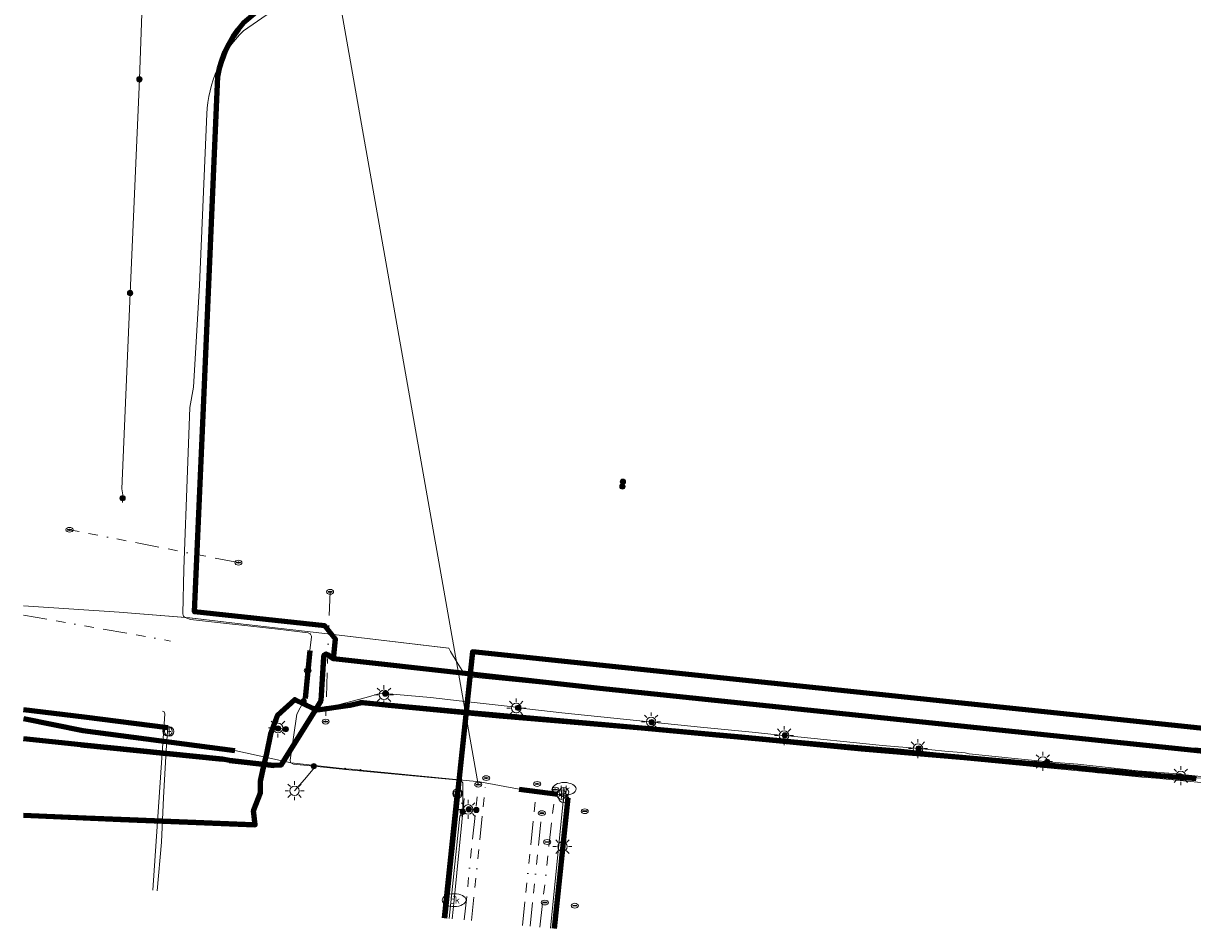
# Model space of a CAD drawing. Extents: x 168205 to 168768, y 448681 to 449635.
# Tile 1 of 11: x 168205 to 168451, y 448720 to 448911. Entities that reach past the tile are written whole.
import ezdxf
from ezdxf.enums import TextEntityAlignment as Align
from ezdxf.lldxf.tags import DXFTag

# ---------------------------------------------------------------- set-up
doc = ezdxf.new("R2010")
doc.units = 0
doc.linetypes.add('RI-OVERIG', pattern=[17, 5, -2, 2, -2, 0, -2, 2, -2])
doc.layers.get('0').update_dxf_attribs({"lineweight": 0})
for name, color, linetype, lineweight, true_color in [('B-WE-KL-DATA_COAXKABEL_17_ZIGGO BV-G', 3, 'KL-DATA-N', 18, 0x00ff00), ('B-WE-KL-DATA_DUCT_ZIGGO BV-G', 3, 'Continuous', 100, 0x00ff00), ('B-WE-KL-DATA_HULPSTUK_KPN BV-S', 3, 'Continuous', 25, 0x00ff00), ('B-WE-KL-DATA_HULPSTUK_REGGEFIBER OPERATOR BV-S', 3, 'Continuous', 25, 0x00ff00), ('B-WE-KL-DATA_HULPSTUK_ZIGGO BV-S', 3, 'Continuous', 25, 0x00ff00), ('B-WE-KL-DATA_KABELBED_KPN BV-G', 3, 'Continuous', 100, 0x00ff00), ('B-WE-KL-DATA_KABELBED_ZIGGO BV-G', 3, 'Continuous', 100, 0x00ff00), ('B-WE-KL-DATA_MANTELBUIS_65_KPN BV-G', 3, 'Continuous', 100, 0x00ff00), ('B-WE-KL-DATA_MANTELBUIS_STAAL_100_KPN BV-G', 3, 'Continuous', 100, 0x00ff00), ('B-WE-KL-DATA_MANTELBUIS_STAAL_70_KPN BV-G', 3, 'Continuous', 100, 0x00ff00), ('B-WE-KL-DATA_REGGEFIBER OPERATOR BV-G', 3, 'KL-DATA-N', 18, 0x00ff00), ('B-WE-KL-DATA_TRENT INFRASTRUCTUUR-G', 3, 'KL-DATA-N', 18, 0x00ff00), ('B-WE-KL-ET_LS_HULPSTUK_LIANDER NV PAC 2AI68G2-S', 190, 'Continuous', 25, 0x7f00ff), ('B-WE-KL-ET_LS_HULPSTUK_STEDIN NETBEHEER BV-S', 190, 'Continuous', 25, 0x7f00ff), ('B-WE-KL-ET_LS_LIANDER NV PAC 2AI68G2-G', 190, 'KL-LS-N', 18, 0x7f00ff), ('B-WE-KL-ET_LS_MANTELBUIS_STAAL_114.3_LIANDER NV PAC 2AI68G2-G', 190, 'Continuous', 100, 0x7f00ff), ('B-WE-KL-ET_LS_OV_LICHTMAST_LIANDER NV PAC 2AI68G2-S', 190, 'Continuous', 25, 0x7f00ff), ('B-WE-KL-ET_LS_STEDIN NETBEHEER BV-G', 190, 'KL-LS-N', 18, 0x7f00ff), ('B-WE-KL-GAS_HD_HULPSTUK_STEDIN NETBEHEER BV-S', 30, 'Continuous', 25, 0xff7f00), ('B-WE-KL-GAS_HD_STAAL_114_STEDIN NETBEHEER BV-G', 30, 'KL-GAS-HD-N', 18, 0xff7f00), ('B-WE-KL-GAS_LD_HULPSTUK_STEDIN NETBEHEER BV-S', 40, 'Continuous', 25, 0xffbf00), ('B-WE-KL-GAS_LD_MANTELBUIS_STAAL PUR POLYETHYLEEN_114_STEDIN NETBEHEER BV-G', 40, 'Continuous', 100, 0xffbf00), ('B-WE-KL-WARMTENET_HULPSTUK_DEVO BV-S', 80, 'Continuous', 25, 0x3fff00), ('B-WE-KL-WARMTENET_OVERIG_DEVO BV-G', 80, 'KL-WARMTENET-N', 18, 0x3fff00), ('B-WE-KL-WATER_200_VITENS-G', 5, 'KL-WATER-N', 18, 0x0000ff), ('B-WE-KL-WATER_250_VITENS-G', 5, 'KL-WATER-N', 18, 0x0000ff), ('B-WE-KL-WATER_315_VITENS-G', 5, 'KL-WATER-N', 18, 0x0000ff), ('B-WE-KL-WATER_50_VITENS-G', 5, 'KL-WATER-N', 18, 0x0000ff), ('B-WE-KL-WATER_63_VITENS-G', 5, 'KL-WATER-N', 18, 0x0000ff), ('B-WE-KL-WATER_HULPSTUK_VITENS-S', 5, 'Continuous', 25, 0x0000ff), ('B-WE-KL-WATER_MANTELBUIS_237.6_VITENS-G', 5, 'Continuous', 100, 0x0000ff), ('B-WE-KL-WATER_MANTELBUIS_352.6_VITENS-G', 5, 'Continuous', 100, 0x0000ff), ('B-WE-KL-WATER_VITENS-S', 5, 'Continuous', 25, 0x0000ff), ('B-WE-RI-DRUK_POLYETHYLEEN PE_70_GEMEENTE VEENENDAAL-G', 6, 'RI-PERS', 18, 0xff00ff), ('B-WE-RI-PERSLEIDING_HULPSTUK_GEMEENTE VEENENDAAL-S', 6, 'Continuous', 25, 0xff00ff), ('B-WE-RI-VRIJVERVAL_BETON_1000_GEMEENTE VEENENDAAL-G', 6, 'RI-OVERIG', 18, 0xff00ff), ('B-WE-RI-VRIJVERVAL_HULPSTUK_GEMEENTE VEENENDAAL-S', 6, 'Continuous', 25, 0xff00ff), ('B-WE-RI-VRIJVERVAL_POLYVINYLCHLORIDE PVC_120_GEMEENTE VEENENDAAL-G', 6, 'RI-OVERIG', 18, 0xff00ff), ('B-WE-RI-VRIJVERVAL_POLYVINYLCHLORIDE PVC_310_GEMEENTE VEENENDAAL-G', 6, 'RI-OVERIG', 18, 0xff00ff)]:
    doc.layers.add(name, color=color, linetype=linetype, lineweight=lineweight, true_color=true_color)
for name, color, linetype, lineweight in [('B-WE-KL-OVERIG_HULPSTUK_GEMEENTE VEENENDAAL-S', 8, 'Continuous', 25), ('B-WE-OG-INFO_KPN BV-G', 7, 'Continuous', 18), ('B-WE-OG-INFO_STEDIN NETBEHEER BV-G', 7, 'Continuous', 18), ('B-WE-OG-INFO_TRENT INFRASTRUCTUUR-G', 7, 'Continuous', 18), ('B-WE-OG-INFO_VITENS-G', 7, 'Continuous', 18)]:
    doc.layers.add(name, color=color, linetype=linetype, lineweight=lineweight)
doc.styles.add('NLCS-ISO', font='NLCS-ISO.ttf')
doc.styles.get("Standard").update_dxf_attribs({"font": 'iso.shx'})
tags = doc.linetypes.add('KL-DATA-N', pattern='A,4,-1,[101,NLCS.SHX,S=0.5,R=0,X=0,Y=0],-1,4,-1,["D",Standard,S=1,R=0,X=-0.25,Y=-0.5],-1.5', length=12.5).pattern_tags.tags
tags[18] = DXFTag(74, 10)
tags = doc.linetypes.add('KL-GAS-HD-N', pattern='A,4,-1,[69,NLCS.SHX,S=0.5,R=0,X=0,Y=0],-1,4,-1,["H",Standard,S=1,R=0,X=0,Y=-0.5],-2', length=13).pattern_tags.tags
tags[18] = DXFTag(74, 10)
tags = doc.linetypes.add('KL-LS-N', pattern='A,4,-1,[103,NLCS.SHX,S=0.75,R=0,X=0,Y=0],-1,4,-1,["L",Standard,S=1,R=0,X=0,Y=-0.5],-2', length=13).pattern_tags.tags
tags[18] = DXFTag(74, 10)
tags = doc.linetypes.add('KL-WARMTENET-N', pattern='A,7,-1.5,["WN",Standard,S=1,R=0,X=-0.3,Y=-0.5],-3', length=11.5).pattern_tags.tags
tags[6] = DXFTag(74, 10)
doc.linetypes.add('KL-WATER-N', pattern='A,7,-0.5,[168,NLCS.SHX,S=0.75,R=0,X=0.75,Y=0],-2', length=9.5)
tags = doc.linetypes.add('RI-PERS', pattern='A,7,-2,["P",Standard,S=1.8,R=0,X=-0.5,Y=-0.9],-2,7,-2,[102,NLCS.SHX,S=1,R=180,X=0,Y=0],-2', length=22).pattern_tags.tags
tags[6] = DXFTag(74, 10)

# ---------------------------------------------------------------- blocks, each defined once
blk = doc.blocks.new('SKL-WTB_HULP_AFSLUITER-SO')
at = {"color": 0, "linetype": 'ByBlock', "lineweight": 18}
blk.add_lwpolyline([(0, 0.8), (0, -0.8)], dxfattribs=at)
blk.add_circle((0, 0), 1, dxfattribs=at)
at = {"color": 0, "linetype": 'ByBlock', "lineweight": 18, "style": 'NLCS-ISO', "flags": 1}
for tag, p in [('TYPE', (1.5, 0)), ('OMSCHRIJVING', (1.5, -3)), ('LABEL', (1.5, -1.5))]:
    blk.add_attdef(tag, p, '', height=1, dxfattribs=at)
blk = doc.blocks.new('SKL-WTB_HULP_T STUK-SO')
at = {"color": 0, "linetype": 'ByBlock', "lineweight": 18}
blk.add_circle((0, 0), 1, dxfattribs=at)
at = {"color": 0, "linetype": 'ByBlock', "lineweight": -2, "style": 'NLCS-ISO'}
blk.add_text('T', height=1, dxfattribs=at).set_placement((0, 0), align=Align.MIDDLE_CENTER)
at = {"color": 0, "linetype": 'ByBlock', "lineweight": 18, "style": 'NLCS-ISO', "flags": 1}
for tag, p in [('TYPE', (1.5, 0)), ('OMSCHRIJVING', (1.5, -3)), ('LABEL', (1.5, -1.5))]:
    blk.add_attdef(tag, p, '', height=1, dxfattribs=at)
blk = doc.blocks.new('SKL-WTB_HULP_MOF-SO')
at = {"linetype": 'ByBlock', "lineweight": 18}
h = blk.add_hatch(color=0, dxfattribs=at)
h.dxf.hatch_style = 1
h.paths.add_polyline_path([(-0.5625, 0, 1), (0.5625, 0, 1)])
at = {"color": 0, "linetype": 'ByBlock', "lineweight": 18}
blk.add_circle((0, 0), 0.5625, dxfattribs=at)
at = {"color": 0, "linetype": 'ByBlock', "lineweight": 18, "style": 'NLCS-ISO', "flags": 1}
for tag, p in [('TYPE', (1.5, 0)), ('OMSCHRIJVING', (1.5, -3)), ('LABEL', (1.5, -1.5))]:
    blk.add_attdef(tag, p, '', height=1, dxfattribs=at)
blk = doc.blocks.new('SKL-WTB_HULP_OVERLENGTE-SO')
at = {"color": 0, "linetype": 'ByBlock', "lineweight": 18}
for centre, radius in [((0, 0), 1), ((-0.42, 0), 0.417), ((0.42, 0), 0.417)]:
    blk.add_circle(centre, radius, dxfattribs=at)
at = {"color": 0, "linetype": 'ByBlock', "lineweight": 18, "style": 'NLCS-ISO', "flags": 1}
for tag, p in [('TYPE', (1.5, 0)), ('OMSCHRIJVING', (1.5, -3)), ('LABEL', (1.5, -1.5))]:
    blk.add_attdef(tag, p, '', height=1, dxfattribs=at)
blk = doc.blocks.new('SKL-ET_OV_LICHTMAST-SO')
at = {"color": 0, "linetype": 'ByBlock', "lineweight": 18}
for points in [[(-1.25, 0), (-2, 0)], [(-1.41, 1.41), (-0.88, 0.88)], [(0, 2), (0, 1.25)], [(0.88, 0.88), (1.41, 1.41)], [(2, 0), (1.25, 0)], [(-1.41, -1.41), (-0.88, -0.88)], [(0, -1.25), (0, -2)], [(0.88, -0.88), (1.41, -1.41)]]:
    blk.add_lwpolyline(points, dxfattribs=at)
blk.add_circle((0, 0), 1, dxfattribs=at)
blk = doc.blocks.new('SKL-WTB_HULP_OVERIG-SO')
at = {"color": 0, "linetype": 'ByBlock', "lineweight": 18}
for points in [[(-0.14, 0.14), (0.14, -0.14)], [(0.14, 0.14), (-0.14, -0.14)]]:
    blk.add_lwpolyline(points, dxfattribs=at)
at = {"color": 0, "linetype": 'ByBlock', "lineweight": 18, "style": 'NLCS-ISO', "flags": 1}
for tag, p in [('TYPE', (1.5, 0)), ('OMSCHRIJVING', (1.5, -3)), ('LABEL', (1.5, -1.5))]:
    blk.add_attdef(tag, p, '', height=1, dxfattribs=at)
blk = doc.blocks.new('SKL-WATER_BRANDKRAAN_BRANDPUT-SO')
at = {"color": 0, "linetype": 'ByBlock', "lineweight": 18}
blk.add_ellipse((0, 0), major_axis=(2.5, 0), ratio=0.54, dxfattribs=at)
at = {"color": 0, "linetype": 'ByBlock', "lineweight": 18, "style": 'NLCS-ISO'}
blk.add_text('bk', height=1.5, dxfattribs=at).set_placement((0.16, 0), align=Align.MIDDLE_CENTER)
blk = doc.blocks.new('SRI-HULP_OVERIG-SO')
at = {"color": 0, "linetype": 'ByBlock', "lineweight": 18}
for points in [[(-0.14, 0.14), (0.14, -0.14)], [(0.14, 0.14), (-0.14, -0.14)]]:
    blk.add_lwpolyline(points, dxfattribs=at)
at = {"color": 0, "linetype": 'ByBlock', "lineweight": 18, "style": 'NLCS-ISO', "flags": 1}
for tag, p in [('TYPE', (1.5, 0)), ('OMSCHRIJVING', (1.5, -3)), ('LABEL', (1.5, -1.5))]:
    blk.add_attdef(tag, p, '', height=1, dxfattribs=at)
blk = doc.blocks.new('SRI-HULP_MANGAT-SO')
at = {"linetype": 'ByBlock', "lineweight": 18}
h = blk.add_hatch(color=0, dxfattribs=at)
h.dxf.hatch_style = 1
edge = h.paths.add_edge_path()
edge.add_arc((0.38, 0), 0.0646, -90, 90, ccw=False)
edge.add_line((0.38, -0.06), (-0.38, -0.06))
edge.add_arc((-0.38, 0), 0.0646, 90, 270, ccw=False)
edge.add_line((-0.38, 0.06), (0.38, 0.06))
at = {"color": 0, "linetype": 'ByBlock', "lineweight": 18}
blk.add_lwpolyline([(0.38, 0.06, -1), (0.38, -0.06), (-0.38, -0.06, -1), (-0.38, 0.06)], format="xyb", close=True, dxfattribs=at)
blk.add_ellipse((0, 0), major_axis=(-0.75, 0), ratio=0.666667, dxfattribs=at)
at = {"color": 0, "linetype": 'ByBlock', "lineweight": 18, "style": 'NLCS-ISO', "flags": 1}
for tag, p in [('TYPE', (1.75, 0)), ('OMSCHRIJVING', (1.75, -3)), ('LABEL', (1.75, -1.5))]:
    blk.add_attdef(tag, p, '', height=1, dxfattribs=at)
blk = doc.blocks.new('SKL-WTB_HULP_MANGAT-SO')
at = {"linetype": 'ByBlock', "lineweight": 18}
h = blk.add_hatch(color=0, dxfattribs=at)
h.dxf.hatch_style = 1
edge = h.paths.add_edge_path()
edge.add_arc((0.38, 0), 0.0646, -90, 90, ccw=False)
edge.add_line((0.38, -0.06), (-0.38, -0.06))
edge.add_arc((-0.38, 0), 0.0646, 90, 270, ccw=False)
edge.add_line((-0.38, 0.06), (0.38, 0.06))
at = {"color": 0, "linetype": 'ByBlock', "lineweight": 18}
blk.add_lwpolyline([(0.38, 0.06, -1), (0.38, -0.06), (-0.38, -0.06, -1), (-0.38, 0.06)], format="xyb", close=True, dxfattribs=at)
blk.add_ellipse((0, 0), major_axis=(-0.75, 0), ratio=0.666667, dxfattribs=at)
at = {"color": 0, "linetype": 'ByBlock', "lineweight": 18, "style": 'NLCS-ISO', "flags": 1}
for tag, p in [('TYPE', (1.75, 0)), ('OMSCHRIJVING', (1.75, -3)), ('LABEL', (1.75, -1.5))]:
    blk.add_attdef(tag, p, '', height=1, dxfattribs=at)

msp = doc.modelspace()

# ---------------------------------------------------------------- linework, layer by layer
at = {"layer": 'B-WE-KL-DATA_COAXKABEL_17_ZIGGO BV-G', "flags": 128}
msp.add_lwpolyline([(168293.74, 448722.55), (168296.47, 448748.82)], dxfattribs=at)
at = {"layer": 'B-WE-KL-DATA_DUCT_ZIGGO BV-G', "flags": 128}
for points in [[(168492.89, 448759), (168492.89, 448758.33), (168488.33, 448758.81), (168299.58, 448778.63), (168296.47, 448748.82), (168293.74, 448722.55)], [(168492.89, 448759), (168492.89, 448758.33), (168488.33, 448758.81), (168299.58, 448778.63), (168296.47, 448748.82), (168293.74, 448722.55)], [(168293.74, 448722.55), (168296.47, 448748.82)]]:
    msp.add_lwpolyline(points, dxfattribs=at)
at = {"layer": 'B-WE-KL-DATA_KABELBED_KPN BV-G', "flags": 128}
for points in [[(168270.35, 448777.14), (168270.78, 448781.29), (168268.49, 448784.13), (168241.08, 448787.04), (168242.93, 448830.04), (168245.93, 448899.82), (168246.32, 448901.61), (168246.85, 448903.36), (168247.52, 448905.07), (168248.32, 448906.71), (168249.24, 448908.29), (168250.3, 448909.79), (168251.46, 448911.2), (168256.22, 448915.23), (168271.25, 448948.77)], [(168270.35, 448777.14), (168269.12, 448777.97), (168269.09, 448778), (168269.05, 448778.02), (168269.01, 448778.05), (168268.97, 448778.07), (168268.92, 448778.09), (168268.88, 448778.1), (168268.83, 448778.11), (168268.78, 448778.11), (168268.74, 448778.11), (168268.69, 448778.11), (168268.64, 448778.1), (168268.6, 448778.09), (168268.55, 448778.07), (168268.51, 448778.05), (168268.47, 448778.03), (168268.43, 448778.01), (168268.39, 448777.97), (168268.36, 448777.94), (168268.33, 448777.91), (168268.3, 448777.87), (168268.28, 448777.83), (168268.26, 448777.78), (168268.24, 448777.74), (168268.23, 448777.69), (168268.22, 448777.65), (168268.22, 448777.6), (168268.22, 448777.55), (168267.69, 448768.34), (168266.58, 448766.56), (168259.25, 448754.73), (168257.84, 448754.67), (168255.74, 448754.91), (168248.4, 448755.75), (168246.92, 448756), (168217.08, 448759.08), (168205, 448760.32)], [(168268.19, 448777.14), (168267.83, 448770.73)], [(168461.05, 448756.88), (168326.44, 448770.88), (168270.35, 448777.14), (168270.35, 448777.14)], [(168205, 448744.22), (168218.23, 448743.66), (168253.5, 448742.23), (168253.84, 448742.21), (168253.48, 448745.2), (168254.93, 448749.02), (168254.94, 448751.4), (168255.74, 448754.91), (168256.18, 448756.84), (168257.19, 448761.72), (168258.5, 448765.32), (168262.21, 448768.63), (168265.98, 448766.79), (168266.58, 448766.56), (168266.92, 448766.43), (168273.8, 448767.37), (168276.19, 448767.96), (168296.05, 448766.12), (168306.92, 448765.14), (168327.51, 448763.3), (168355.48, 448760.79), (168381.35, 448758.36), (168402.73, 448756.42), (168426.98, 448754.24), (168431.32, 448753.63), (168441.14, 448752.86), (168452.05, 448751.93)], [(168217.08, 448759.08), (168246.92, 448756)], [(168248.4, 448755.75), (168257.84, 448754.67)], [(168316.9, 448720.34), (168319.73, 448747.88)]]:
    msp.add_lwpolyline(points, dxfattribs=at)
at = {"layer": 'B-WE-KL-DATA_KABELBED_ZIGGO BV-G', "flags": 128}
msp.add_lwpolyline([(168293.74, 448722.55), (168296.47, 448748.82)], dxfattribs=at)
at = {"layer": 'B-WE-KL-DATA_MANTELBUIS_65_KPN BV-G', "flags": 128}
msp.add_lwpolyline([(168217.08, 448759.08), (168246.92, 448756)], dxfattribs=at)
at = {"layer": 'B-WE-KL-DATA_MANTELBUIS_STAAL_100_KPN BV-G', "flags": 128}
msp.add_lwpolyline([(168268.19, 448777.14), (168267.83, 448770.73)], dxfattribs=at)
at = {"layer": 'B-WE-KL-DATA_MANTELBUIS_STAAL_70_KPN BV-G', "flags": 128}
msp.add_lwpolyline([(168248.4, 448755.75), (168257.84, 448754.67)], dxfattribs=at)
at = {"layer": 'B-WE-KL-DATA_REGGEFIBER OPERATOR BV-G', "flags": 128}
msp.add_lwpolyline([(168316.79, 448720.35), (168319.49, 448748.34)], dxfattribs=at)
at = {"layer": 'B-WE-KL-DATA_TRENT INFRASTRUCTUUR-G', "flags": 128}
msp.add_lwpolyline([(168205, 448788.35), (168225.2, 448787), (168240, 448785.8), (168250.1, 448784.6), (168270.3, 448782.3), (168294.6, 448779.4), (168295, 448778.7), (168296.4, 448776.4), (168297.4, 448774.7), (168298.3, 448773.9), (168298.8, 448773.4), (168323.4, 448770.9), (168347.9, 448768.6), (168371.5, 448766.2), (168393, 448764.3), (168407.3, 448762.8), (168423.8, 448760.8), (168439.4, 448759), (168449.5, 448758.2), (168451.8, 448758.4), (168468.7, 448756.5), (168498.2, 448753.2), (168516.1, 448751.8), (168544.2, 448748.8), (168558.1, 448747.5), (168579.5, 448745.1), (168593.6, 448743.6), (168593.8, 448743.5), (168606.7, 448742.1), (168610.1, 448741.7), (168618.2, 448740.8), (168622.1, 448740.4), (168623.7, 448740.5), (168648.3, 448737.2), (168671.6, 448735), (168722.3, 448730.3), (168736.9, 448728.2), (168746, 448727.7), (168759.8, 448726.5), (168767.43, 448725.53)], dxfattribs=at)
at = {"layer": 'B-WE-KL-ET_LS_LIANDER NV PAC 2AI68G2-G', "flags": 128}
for points in [[(168297.56, 448744.98), (168297.57, 448750.87), (168297.56, 448751.01), (168297.52, 448751.14), (168297.46, 448751.27), (168297.38, 448751.38), (168297.28, 448751.47), (168297.16, 448751.55), (168297.03, 448751.6), (168296.89, 448751.62), (168285.56, 448752.68), (168273.56, 448753.8), (168266.19, 448754.55), (168261.89, 448754.99), (168261.74, 448755.02), (168261.6, 448755.08), (168261.48, 448755.17), (168261.37, 448755.28), (168261.29, 448755.4), (168261.24, 448755.54), (168261.21, 448755.69), (168261.22, 448755.84), (168262.58, 448765.48), (168264.02, 448768.19), (168264.34, 448768.8), (168265.36, 448778.94), (168265.66, 448781.8), (168265.66, 448781.94), (168265.64, 448782.09), (168265.58, 448782.22), (168265.5, 448782.34), (168265.4, 448782.45), (168265.28, 448782.53), (168265.15, 448782.59), (168265, 448782.62), (168258.57, 448783.38), (168240.21, 448785.42), (168239.06, 448785.9), (168238.88, 448786.01), (168238.73, 448786.17), (168238.63, 448786.38), (168238.6, 448786.61), (168238.81, 448796.02), (168239.59, 448816.8), (168240.05, 448830.11), (168240.8, 448834.36), (168242.08, 448855.86), (168243.66, 448891.93), (168243.74, 448893.16), (168243.88, 448894.37), (168244.07, 448895.58), (168244.32, 448896.78), (168244.62, 448897.97), (168244.98, 448899.14), (168245.39, 448900.29), (168245.86, 448901.42), (168246.37, 448902.53), (168246.94, 448903.62), (168247.56, 448904.67), (168248.23, 448905.7), (168248.94, 448906.69), (168249.7, 448907.65), (168250.5, 448908.58), (168251.35, 448909.47), (168260.18, 448915.56), (168262.67, 448917.92), (168263.17, 448918.44), (168264.46, 448919.74)], [(168331.29, 448814.46), (168331.18, 448813.46)], [(168264.02, 448768.19), (168264.65, 448767.88), (168266.21, 448767.03), (168266.79, 448766.77), (168267.81, 448766.67), (168268.38, 448766.69), (168277.18, 448769.04), (168280.07, 448769.89), (168280.73, 448769.96), (168281.23, 448769.84)], [(168281.23, 448769.84), (168280.96, 448769.6)], [(168309.21, 448766.84), (168308.2, 448767.05), (168297.46, 448768.26), (168290.73, 448768.99), (168281.23, 448769.84)], [(168309.21, 448766.84), (168308.83, 448766.8)], [(168337.37, 448763.81), (168336.9, 448763.86), (168318.4, 448765.76), (168309.21, 448766.84)], [(168337.37, 448763.81), (168337.23, 448763.89)], [(168365.4, 448761.03), (168365.1, 448761.04), (168358.5, 448761.68), (168347.64, 448762.8), (168337.37, 448763.81)], [(168258.65, 448762.49), (168258.63, 448762.6)], [(168260.26, 448762.34), (168258.65, 448762.49)], [(168365.4, 448761.03), (168365.23, 448761)], [(168393.61, 448758.27), (168385.95, 448758.92), (168365.4, 448761.03)], [(168393.61, 448758.27), (168393.44, 448758.26)], [(168420.66, 448755.47), (168420.19, 448755.56), (168413.14, 448756.27), (168404.2, 448757.12), (168403.41, 448757.34), (168399.07, 448757.68), (168393.61, 448758.27)], [(168420.66, 448755.47), (168419.77, 448755.55)], [(168448.59, 448752.39), (168448.33, 448752.44), (168441.02, 448753.44), (168434.12, 448754.21), (168427.1, 448754.95), (168420.66, 448755.47)], [(168266.19, 448754.55), (168266.18, 448754.46), (168266.02, 448753.95), (168264.22, 448751.75), (168262.12, 448749.36)], [(168448.59, 448752.39), (168448.81, 448752.53)], [(168476.86, 448749.43), (168476.55, 448749.45), (168467.49, 448750.56), (168457.49, 448751.66), (168448.59, 448752.39)], [(168297.56, 448744.98), (168296.93, 448744.01), (168294.71, 448722.46)], [(168298.84, 448745.46), (168298.69, 448745.45)], [(168300.41, 448745.34), (168298.84, 448745.46)], [(168318.55, 448737.6), (168318.64, 448737.15), (168318.59, 448736.36), (168317.17, 448722.49), (168317, 448720.33)]]:
    msp.add_lwpolyline(points, dxfattribs=at)
at = {"layer": 'B-WE-KL-ET_LS_MANTELBUIS_STAAL_114.3_LIANDER NV PAC 2AI68G2-G', "flags": 128}
msp.add_lwpolyline([(168265.36, 448778.94), (168264.34, 448768.8)], dxfattribs=at)
at = {"layer": 'B-WE-KL-ET_LS_STEDIN NETBEHEER BV-G', "flags": 128}
for points in [[(168229.43, 448899.25), (168231.08, 448944.64)], [(168227.48, 448854.21), (168229.43, 448899.25)], [(168229.43, 448899.25), (168229.76, 448899.24)], [(168225.89, 448811.01), (168225.92, 448811.69), (168225.74, 448812.97), (168227.48, 448854.21)], [(168227.91, 448854.19), (168227.48, 448854.21)], [(168225.85, 448810.08), (168225.89, 448811.01)], [(168232.26, 448728.4), (168234.77, 448765.61), (168234.74, 448765.81), (168234.64, 448765.98), (168234.48, 448766.1), (168234.3, 448766.15)]]:
    msp.add_lwpolyline(points, dxfattribs=at)
at = {"layer": 'B-WE-KL-GAS_HD_STAAL_114_STEDIN NETBEHEER BV-G', "flags": 128}
for points in [[(168205, 448766.5), (168235.4, 448762.7), (168235.36, 448761.91)], [(168233.21, 448728.31), (168234.06, 448738.57), (168234.53, 448747.95), (168235.08, 448757.84), (168235.36, 448761.91)], [(168235.36, 448761.91), (168235.72, 448761.87)], [(168235.72, 448761.87), (168236.03, 448761.83)]]:
    msp.add_lwpolyline(points, dxfattribs=at)
at = {"layer": 'B-WE-KL-GAS_LD_MANTELBUIS_STAAL PUR POLYETHYLEEN_114_STEDIN NETBEHEER BV-G', "flags": 128}
msp.add_lwpolyline([(168205, 448766.52), (168217.79, 448764.96), (168235.4, 448762.7)], dxfattribs=at)
msp.add_lwpolyline([(168205, 448766.52), (168217.79, 448764.96), (168235.4, 448762.7)], dxfattribs=at)
at = {"layer": 'B-WE-KL-WARMTENET_OVERIG_DEVO BV-G', "flags": 128}
for points in [[(168293.51, 448722.57), (168296.36, 448749.53)], [(168296.53, 448749.13), (168293.77, 448722.55)], [(168296.86, 448749.08), (168294.13, 448722.51)]]:
    msp.add_lwpolyline(points, dxfattribs=at)
at = {"layer": 'B-WE-KL-WATER_200_VITENS-G', "flags": 128}
for points in [[(168272.77, 448754.02), (168274.06, 448753.9), (168276.03, 448753.71), (168301.16, 448751.28), (168309.47, 448749.72), (168317.55, 448748.62), (168318.34, 448748.56)], [(168318.34, 448748.56), (168318.82, 448748.5)]]:
    msp.add_lwpolyline(points, dxfattribs=at)
at = {"layer": 'B-WE-KL-WATER_250_VITENS-G', "flags": 128}
msp.add_lwpolyline([(168272.77, 448754.02), (168261.44, 448755.27), (168249.51, 448757.84), (168219.36, 448761.83), (168217.5, 448762.07), (168205, 448764.49)], dxfattribs=at)
at = {"layer": 'B-WE-KL-WATER_315_VITENS-G', "flags": 128}
for points in [[(168318.75, 448747.88), (168318.82, 448748.5)], [(168318.82, 448748.5), (168318.87, 448749.05)], [(168318.87, 448749.05), (168318.94, 448749.76)], [(168316.01, 448720.43), (168318.75, 448747.88)]]:
    msp.add_lwpolyline(points, dxfattribs=at)
at = {"layer": 'B-WE-KL-WATER_50_VITENS-G', "flags": 128}
msp.add_lwpolyline([(168297.88, 448747.75), (168295.81, 448727.09)], dxfattribs=at)
at = {"layer": 'B-WE-KL-WATER_63_VITENS-G', "flags": 128}
for points in [[(168295.34, 448722.4), (168295.74, 448726.34)], [(168295.74, 448726.34), (168295.81, 448727.09)]]:
    msp.add_lwpolyline(points, dxfattribs=at)
at = {"layer": 'B-WE-KL-WATER_MANTELBUIS_237.6_VITENS-G', "flags": 128}
msp.add_lwpolyline([(168309.47, 448749.72), (168317.55, 448748.62)], dxfattribs=at)
at = {"layer": 'B-WE-KL-WATER_MANTELBUIS_352.6_VITENS-G', "flags": 128}
msp.add_lwpolyline([(168205, 448764.58), (168217.5, 448762.07), (168249.51, 448757.84)], dxfattribs=at)
at = {"layer": 'B-WE-OG-INFO_KPN BV-G', "flags": 128}
for points in [[(168275.87, 448767.52), (168281.81, 448766.9), (168305.23, 448764.69), (168335.16, 448762.12), (168361.4, 448759.68), (168381.45, 448757.74), (168403.13, 448755.86), (168430.91, 448753.23), (168431.04, 448754.28), (168427, 448754.67), (168419.74, 448755.32), (168410.89, 448756.1), (168399.29, 448757.18), (168389.2, 448758.17), (168376.54, 448759.25), (168364.34, 448760.35), (168354.9, 448761.24), (168343.91, 448762.19), (168328.34, 448763.61), (168318.08, 448764.56), (168304.25, 448765.8), (168298.29, 448766.36), (168287.75, 448767.29), (168275.96, 448768.47), (168275.87, 448767.52)], [(168427.94, 448753.51), (168430.91, 448753.23), (168440.63, 448752.25), (168443.58, 448752.03), (168450.88, 448751.33), (168459.71, 448750.5), (168469.13, 448749.15), (168485.9, 448746.85), (168510.85, 448744.83), (168511.02, 448745.85), (168507.47, 448746.2), (168491.6, 448747.4), (168484.48, 448748.18), (168478.13, 448748.95), (168468.83, 448750.3), (168459.93, 448751.47), (168453.73, 448752.33), (168447.23, 448753), (168439.76, 448753.56), (168432.21, 448754.15), (168427.99, 448754.58), (168427.94, 448753.51)], [(168205, 448743.72), (168225.45, 448742.85), (168253.72, 448741.7), (168253.79, 448742.63), (168244.79, 448743.03), (168227.42, 448743.75), (168209.1, 448744.45), (168205, 448744.63)]]:
    msp.add_lwpolyline(points, dxfattribs=at)
at = {"layer": 'B-WE-OG-INFO_STEDIN NETBEHEER BV-G', "flags": 128}
msp.add_lwpolyline([(168205, 448766.52), (168217.79, 448764.96), (168235.4, 448762.7)], dxfattribs=at)
msp.add_lwpolyline([(168205, 448766.52), (168217.79, 448764.96), (168235.4, 448762.7)], dxfattribs=at)
at = {"layer": 'B-WE-OG-INFO_TRENT INFRASTRUCTUUR-G', "flags": 128}
msp.add_lwpolyline([(168205, 448788.31), (168225.16, 448787.02), (168240.05, 448785.77), (168250.12, 448784.6), (168270.34, 448782.32), (168294.57, 448779.38)], dxfattribs=at)
at = {"layer": 'B-WE-OG-INFO_VITENS-G', "flags": 128}
msp.add_lwpolyline([(168272.77, 448754.02), (168261.44, 448755.27), (168249.51, 448757.84), (168219.36, 448761.83), (168217.5, 448762.07), (168205, 448764.49)], dxfattribs=at)
at = {"layer": 'B-WE-RI-DRUK_POLYETHYLEEN PE_70_GEMEENTE VEENENDAAL-G', "flags": 128}
msp.add_lwpolyline([(168257.18, 448997.59), (168300.82, 448750.66)], dxfattribs=at)
at = {"layer": 'B-WE-RI-VRIJVERVAL_BETON_1000_GEMEENTE VEENENDAAL-G', "flags": 128}
for points in [[(168250.3, 448797.42), (168214.72, 448804.35)], [(168269.61, 448791.27), (168268.67, 448763.93)]]:
    msp.add_lwpolyline(points, dxfattribs=at)
at = {"layer": 'B-WE-RI-VRIJVERVAL_POLYVINYLCHLORIDE PVC_120_GEMEENTE VEENENDAAL-G', "flags": 128}
msp.add_lwpolyline([(168313.82, 448720.64), (168317.05, 448749.61)], dxfattribs=at)
at = {"layer": 'B-WE-RI-VRIJVERVAL_POLYVINYLCHLORIDE PVC_310_GEMEENTE VEENENDAAL-G', "flags": 128}
for points in [[(168205, 448786.38), (168235.98, 448780.91)], [(168297.87, 448722.16), (168300.82, 448750.66)], [(168299.39, 448722.01), (168302.49, 448752.05)], [(168310.14, 448720.99), (168313.23, 448750.8)], [(168311.74, 448720.83), (168314.22, 448744.67)]]:
    msp.add_lwpolyline(points, dxfattribs=at)

# ---------------------------------------------------------------- block references
at = {"layer": 'B-WE-KL-DATA_HULPSTUK_KPN BV-S'}
for p in [(168270.35, 448777.14), (168270.35, 448777.14), (168270.35, 448777.14), (168319.73, 448747.88)]:
    msp.add_blockref('SKL-WTB_HULP_OVERIG-SO', p, dxfattribs=at)
at = {"layer": 'B-WE-KL-DATA_HULPSTUK_REGGEFIBER OPERATOR BV-S'}
msp.add_blockref('SKL-WTB_HULP_OVERIG-SO', (168319.49, 448748.34), dxfattribs=at)
at = {"layer": 'B-WE-KL-DATA_HULPSTUK_ZIGGO BV-S'}
msp.add_blockref('SKL-WTB_HULP_OVERLENGTE-SO', (168296.47, 448748.82), dxfattribs=at)
at = {"layer": 'B-WE-KL-ET_LS_HULPSTUK_LIANDER NV PAC 2AI68G2-S'}
for p in [(168331.29, 448814.46), (168331.18, 448813.46), (168281.23, 448769.84), (168264.02, 448768.19), (168309.21, 448766.84), (168258.65, 448762.49), (168260.26, 448762.34), (168337.37, 448763.81), (168365.4, 448761.03), (168393.61, 448758.27), (168420.66, 448755.47), (168266.19, 448754.55), (168448.59, 448752.39), (168297.56, 448744.98), (168298.84, 448745.46), (168300.41, 448745.34)]:
    msp.add_blockref('SKL-WTB_HULP_MOF-SO', p, dxfattribs=at)
at = {"layer": 'B-WE-KL-ET_LS_HULPSTUK_STEDIN NETBEHEER BV-S'}
for p in [(168229.43, 448899.25), (168227.48, 448854.21), (168225.89, 448811.01)]:
    msp.add_blockref('SKL-WTB_HULP_MOF-SO', p, dxfattribs=at)
at = {"layer": 'B-WE-KL-ET_LS_OV_LICHTMAST_LIANDER NV PAC 2AI68G2-S'}
for p in [(168280.96, 448769.6), (168308.83, 448766.8), (168337.23, 448763.89), (168258.63, 448762.6), (168365.23, 448761), (168393.44, 448758.26), (168419.77, 448755.55), (168448.81, 448752.53), (168262.12, 448749.36), (168298.69, 448745.45), (168318.55, 448737.6)]:
    msp.add_blockref('SKL-ET_OV_LICHTMAST-SO', p, dxfattribs=at)
at = {"layer": 'B-WE-KL-GAS_HD_HULPSTUK_STEDIN NETBEHEER BV-S'}
msp.add_blockref('SKL-WTB_HULP_AFSLUITER-SO', (168235.72, 448761.87), dxfattribs=at)
at = {"layer": 'B-WE-KL-GAS_LD_HULPSTUK_STEDIN NETBEHEER BV-S'}
msp.add_blockref('SKL-WTB_HULP_T STUK-SO', (168235.36, 448761.91), dxfattribs=at)
at = {"layer": 'B-WE-KL-OVERIG_HULPSTUK_GEMEENTE VEENENDAAL-S'}
for p in [(168264.88, 448774.68), (168323.25, 448745.05), (168315.33, 448738.58), (168314.84, 448725.81), (168321.15, 448725.16)]:
    msp.add_blockref('SKL-WTB_HULP_MANGAT-SO', p, dxfattribs=at)
at = {"layer": 'B-WE-KL-WARMTENET_HULPSTUK_DEVO BV-S'}
for p in [(168295.64, 448737.14), (168294.41, 448725.2)]:
    msp.add_blockref('SKL-WTB_HULP_OVERIG-SO', p, dxfattribs=at)
at = {"layer": 'B-WE-KL-WATER_HULPSTUK_VITENS-S'}
for name, p in [('SKL-WTB_HULP_OVERIG-SO', (168272.77, 448754.02)), ('SKL-WTB_HULP_OVERIG-SO', (168276.03, 448753.71)), ('SKL-WTB_HULP_AFSLUITER-SO', (168318.34, 448748.56)), ('SKL-WTB_HULP_AFSLUITER-SO', (168318.75, 448747.88)), ('SKL-WTB_HULP_AFSLUITER-SO', (168318.87, 448749.05)), ('SKL-WTB_HULP_OVERIG-SO', (168295.81, 448727.09))]:
    msp.add_blockref(name, p, dxfattribs=at)
at = {"layer": 'B-WE-KL-WATER_VITENS-S'}
for p in [(168318.94, 448749.76), (168295.74, 448726.34)]:
    msp.add_blockref('SKL-WATER_BRANDKRAAN_BRANDPUT-SO', p, dxfattribs=at)
at = {"layer": 'B-WE-RI-PERSLEIDING_HULPSTUK_GEMEENTE VEENENDAAL-S'}
for name in ['SRI-HULP_MANGAT-SO', 'SRI-HULP_OVERIG-SO']:
    msp.add_blockref(name, (168300.82, 448750.66), dxfattribs=at)
at = {"layer": 'B-WE-RI-VRIJVERVAL_HULPSTUK_GEMEENTE VEENENDAAL-S'}
for name, p in [('SRI-HULP_MANGAT-SO', (168214.72, 448804.35)), ('SRI-HULP_OVERIG-SO', (168214.72, 448804.35)), ('SRI-HULP_MANGAT-SO', (168250.3, 448797.42)), ('SRI-HULP_OVERIG-SO', (168250.3, 448797.42)), ('SRI-HULP_MANGAT-SO', (168269.61, 448791.27)), ('SRI-HULP_OVERIG-SO', (168269.61, 448791.27)), ('SRI-HULP_MANGAT-SO', (168268.67, 448763.93)), ('SRI-HULP_OVERIG-SO', (168268.67, 448763.93)), ('SRI-HULP_MANGAT-SO', (168300.82, 448750.66)), ('SRI-HULP_OVERIG-SO', (168300.82, 448750.66)), ('SRI-HULP_MANGAT-SO', (168302.49, 448752.05)), ('SRI-HULP_OVERIG-SO', (168302.49, 448752.05)), ('SRI-HULP_MANGAT-SO', (168313.23, 448750.8)), ('SRI-HULP_OVERIG-SO', (168313.23, 448750.8)), ('SRI-HULP_MANGAT-SO', (168317.05, 448749.61)), ('SRI-HULP_OVERIG-SO', (168317.05, 448749.61)), ('SRI-HULP_MANGAT-SO', (168314.22, 448744.67)), ('SRI-HULP_OVERIG-SO', (168314.22, 448744.67))]:
    msp.add_blockref(name, p, dxfattribs=at)

doc.saveas('drawing.dxf')
